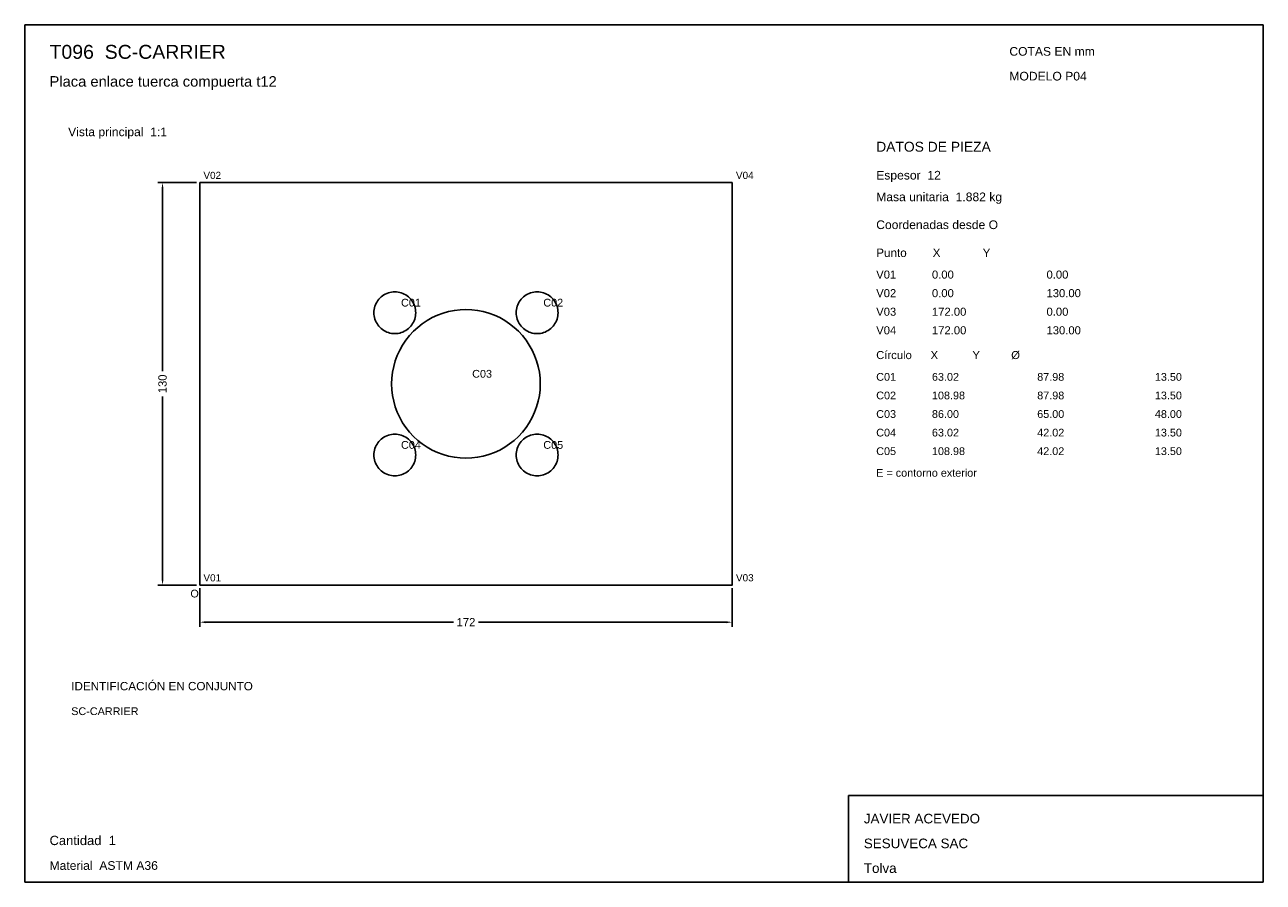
# Model space of a CAD drawing. Header units: millimetres. Extents: x 10 to 410, y 10 to 287.
import ezdxf

# ---------------------------------------------------------------- set-up
doc = ezdxf.new("R2010")
doc.units = ezdxf.units.MM
doc.styles.add('ARIAL', font='arial.ttf')
doc.dimstyles.get("Standard").update_dxf_attribs({"dimtxt": 2.5, "dimasz": 2.5, "dimexe": 1.25, "dimexo": 0.625, "dimtad": 1, "dimcen": 2.5, "dimazin": 3, "dimtfac": 1, "dimtmove": 0, "dimatfit": 3})

# ---------------------------------------------------------------- blocks, each defined once
blk = doc.blocks.new('_CLOSEDFILLED')
at = {"color": 0, "linetype": 'BYBLOCK'}
blk.add_solid([(-1, 0.16), (0, 0), (-1, -0.16)], dxfattribs=at)
blk = doc.blocks.new('*D1')
for p, q in [((66.5, 105), (66.5, 92.5)), ((238.5, 105), (238.5, 92.5)), ((68.5, 94), (148.45, 94)), ((156.55, 94), (236.5, 94))]:
    blk.add_line(p, q)
at = {"layer": 'Defpoints'}
for p in [(66.5, 106), (238.5, 106), (66.5, 94)]:
    blk.add_point(p, dxfattribs=at)
at = {"xscale": 2, "yscale": 2, "rotation": 180}
blk.add_blockref('_CLOSEDFILLED', (66.5, 94), dxfattribs=at)
at = {"xscale": 2, "yscale": 2}
blk.add_blockref('_CLOSEDFILLED', (238.5, 94), dxfattribs=at)
at = {"insert": (152.5, 94), "char_height": 2.7, "attachment_point": 5}
blk.add_mtext('172', dxfattribs=at)
blk = doc.blocks.new('*D2')
for p, q in [((65.5, 236), (53, 236)), ((54.5, 175.05), (54.5, 234)), ((54.5, 108), (54.5, 166.95)), ((65.5, 106), (53, 106))]:
    blk.add_line(p, q)
at = {"layer": 'Defpoints'}
for p in [(66.5, 236), (54.5, 106), (66.5, 106)]:
    blk.add_point(p, dxfattribs=at)
at = {"xscale": 2, "yscale": 2}
for p, rotation in [((54.5, 236), 90), ((54.5, 106), 270)]:
    blk.add_blockref('_CLOSEDFILLED', p, dxfattribs=dict(at, rotation=rotation))
at = {"insert": (54.5, 171), "char_height": 2.7, "attachment_point": 5, "rotation": 90}
blk.add_mtext('130', dxfattribs=at)

msp = doc.modelspace()

# ---------------------------------------------------------------- linework, layer by layer
for p, q in [((410, 287), (10, 287)), ((10, 287), (10, 10)), ((410, 10), (410, 287)), ((410, 38), (276, 38)), ((276, 38), (276, 10)), ((410, 10), (410, 38)), ((10, 10), (410, 10)), ((276, 10), (410, 10))]:
    msp.add_line(p, q)
for points in [[(66.5, 106), (66.5, 236), (66.5, 236)], [(66.5, 236), (238.5, 236), (238.5, 236)], [(238.5, 106), (238.5, 236), (238.5, 236)], [(129.519, 200.731), (130.049, 200.71), (130.575, 200.648), (131.095, 200.544), (131.605, 200.401), (132.102, 200.217), (132.583, 199.995), (133.046, 199.736), (133.487, 199.442), (133.903, 199.114), (134.292, 198.754), (134.652, 198.365), (134.98, 197.949), (135.274, 197.508), (135.533, 197.045), (135.755, 196.564), (135.939, 196.067), (136.083, 195.557), (136.186, 195.037), (136.248, 194.511), (136.269, 193.981), (136.248, 193.451), (136.186, 192.925), (136.083, 192.405), (135.939, 191.895), (135.755, 191.398), (135.533, 190.917), (135.274, 190.454), (134.98, 190.013), (134.652, 189.597), (134.292, 189.208), (133.903, 188.848), (133.487, 188.52), (133.046, 188.226), (132.583, 187.967), (132.102, 187.745), (131.605, 187.561), (131.095, 187.417), (130.575, 187.314), (130.049, 187.252), (129.519, 187.231), (128.989, 187.252), (128.463, 187.314), (127.943, 187.417), (127.433, 187.561), (126.936, 187.745), (126.455, 187.967), (125.992, 188.226), (125.551, 188.52), (125.135, 188.848), (124.746, 189.208), (124.386, 189.597), (124.058, 190.013), (123.764, 190.454), (123.505, 190.917), (123.283, 191.398), (123.099, 191.895), (122.956, 192.405), (122.852, 192.925), (122.79, 193.451), (122.769, 193.981), (122.79, 194.511), (122.852, 195.037), (122.956, 195.557), (123.099, 196.067), (123.283, 196.564), (123.505, 197.045), (123.764, 197.508), (124.058, 197.949), (124.386, 198.365), (124.746, 198.754), (125.135, 199.114), (125.551, 199.442), (125.992, 199.736), (126.455, 199.995), (126.936, 200.217), (127.433, 200.401), (127.943, 200.544), (128.463, 200.648), (128.989, 200.71), (129.519, 200.731)], [(175.481, 200.731), (176.011, 200.71), (176.537, 200.648), (177.057, 200.544), (177.567, 200.401), (178.064, 200.217), (178.545, 199.995), (179.008, 199.736), (179.449, 199.442), (179.865, 199.114), (180.254, 198.754), (180.614, 198.365), (180.942, 197.949), (181.236, 197.508), (181.495, 197.045), (181.717, 196.564), (181.901, 196.067), (182.044, 195.557), (182.148, 195.037), (182.21, 194.511), (182.231, 193.981), (182.21, 193.451), (182.148, 192.925), (182.044, 192.405), (181.901, 191.895), (181.717, 191.398), (181.495, 190.917), (181.236, 190.454), (180.942, 190.013), (180.614, 189.597), (180.254, 189.208), (179.865, 188.848), (179.449, 188.52), (179.008, 188.226), (178.545, 187.967), (178.064, 187.745), (177.567, 187.561), (177.057, 187.417), (176.537, 187.314), (176.011, 187.252), (175.481, 187.231), (174.951, 187.252), (174.425, 187.314), (173.905, 187.417), (173.395, 187.561), (172.898, 187.745), (172.417, 187.967), (171.954, 188.226), (171.513, 188.52), (171.097, 188.848), (170.708, 189.208), (170.348, 189.597), (170.02, 190.013), (169.726, 190.454), (169.467, 190.917), (169.245, 191.398), (169.061, 191.895), (168.917, 192.405), (168.814, 192.925), (168.752, 193.451), (168.731, 193.981), (168.752, 194.511), (168.814, 195.037), (168.917, 195.557), (169.061, 196.067), (169.245, 196.564), (169.467, 197.045), (169.726, 197.508), (170.02, 197.949), (170.348, 198.365), (170.708, 198.754), (171.097, 199.114), (171.513, 199.442), (171.954, 199.736), (172.417, 199.995), (172.898, 200.217), (173.395, 200.401), (173.905, 200.544), (174.425, 200.648), (174.951, 200.71), (175.481, 200.731)], [(152.5, 195), (154.383, 194.926), (156.254, 194.705), (158.103, 194.337), (159.916, 193.825), (161.684, 193.173), (163.396, 192.384), (165.04, 191.463), (166.607, 190.416), (168.087, 189.25), (169.471, 187.971), (170.75, 186.587), (171.916, 185.107), (172.963, 183.54), (173.884, 181.896), (174.673, 180.184), (175.325, 178.416), (175.837, 176.603), (176.205, 174.754), (176.426, 172.883), (176.5, 171), (176.426, 169.117), (176.205, 167.246), (175.837, 165.397), (175.325, 163.584), (174.673, 161.816), (173.884, 160.104), (172.963, 158.46), (171.916, 156.893), (170.75, 155.413), (169.471, 154.029), (168.087, 152.75), (166.607, 151.584), (165.04, 150.537), (163.396, 149.616), (161.684, 148.827), (159.916, 148.175), (158.103, 147.663), (156.254, 147.295), (154.383, 147.074), (152.5, 147), (150.617, 147.074), (148.746, 147.295), (146.897, 147.663), (145.084, 148.175), (143.316, 148.827), (141.604, 149.616), (139.96, 150.537), (138.393, 151.584), (136.913, 152.75), (135.529, 154.029), (134.25, 155.413), (133.084, 156.893), (132.037, 158.46), (131.116, 160.104), (130.327, 161.816), (129.675, 163.584), (129.163, 165.397), (128.795, 167.246), (128.574, 169.117), (128.5, 171), (128.574, 172.883), (128.795, 174.754), (129.163, 176.603), (129.675, 178.416), (130.327, 180.184), (131.116, 181.896), (132.037, 183.54), (133.084, 185.107), (134.25, 186.587), (135.529, 187.971), (136.913, 189.25), (138.393, 190.416), (139.96, 191.463), (141.604, 192.384), (143.316, 193.173), (145.084, 193.825), (146.897, 194.337), (148.746, 194.705), (150.617, 194.926), (152.5, 195)], [(129.519, 154.769), (130.049, 154.748), (130.575, 154.686), (131.095, 154.583), (131.605, 154.439), (132.102, 154.255), (132.583, 154.033), (133.046, 153.774), (133.487, 153.48), (133.903, 153.152), (134.292, 152.792), (134.652, 152.403), (134.98, 151.987), (135.274, 151.546), (135.533, 151.083), (135.755, 150.602), (135.939, 150.105), (136.083, 149.595), (136.186, 149.075), (136.248, 148.549), (136.269, 148.019), (136.248, 147.489), (136.186, 146.963), (136.083, 146.443), (135.939, 145.933), (135.755, 145.436), (135.533, 144.955), (135.274, 144.492), (134.98, 144.051), (134.652, 143.635), (134.292, 143.246), (133.903, 142.886), (133.487, 142.558), (133.046, 142.264), (132.583, 142.005), (132.102, 141.783), (131.605, 141.599), (131.095, 141.456), (130.575, 141.352), (130.049, 141.29), (129.519, 141.269), (128.989, 141.29), (128.463, 141.352), (127.943, 141.456), (127.433, 141.599), (126.936, 141.783), (126.455, 142.005), (125.992, 142.264), (125.551, 142.558), (125.135, 142.886), (124.746, 143.246), (124.386, 143.635), (124.058, 144.051), (123.764, 144.492), (123.505, 144.955), (123.283, 145.436), (123.099, 145.933), (122.956, 146.443), (122.852, 146.963), (122.79, 147.489), (122.769, 148.019), (122.79, 148.549), (122.852, 149.075), (122.956, 149.595), (123.099, 150.105), (123.283, 150.602), (123.505, 151.083), (123.764, 151.546), (124.058, 151.987), (124.386, 152.403), (124.746, 152.792), (125.135, 153.152), (125.551, 153.48), (125.992, 153.774), (126.455, 154.033), (126.936, 154.255), (127.433, 154.439), (127.943, 154.583), (128.463, 154.686), (128.989, 154.748), (129.519, 154.769)], [(175.481, 154.769), (176.011, 154.748), (176.537, 154.686), (177.057, 154.583), (177.567, 154.439), (178.064, 154.255), (178.545, 154.033), (179.008, 153.774), (179.449, 153.48), (179.865, 153.152), (180.254, 152.792), (180.614, 152.403), (180.942, 151.987), (181.236, 151.546), (181.495, 151.083), (181.717, 150.602), (181.901, 150.105), (182.044, 149.595), (182.148, 149.075), (182.21, 148.549), (182.231, 148.019), (182.21, 147.489), (182.148, 146.963), (182.044, 146.443), (181.901, 145.933), (181.717, 145.436), (181.495, 144.955), (181.236, 144.492), (180.942, 144.051), (180.614, 143.635), (180.254, 143.246), (179.865, 142.886), (179.449, 142.558), (179.008, 142.264), (178.545, 142.005), (178.064, 141.783), (177.567, 141.599), (177.057, 141.456), (176.537, 141.352), (176.011, 141.29), (175.481, 141.269), (174.951, 141.29), (174.425, 141.352), (173.905, 141.456), (173.395, 141.599), (172.898, 141.783), (172.417, 142.005), (171.954, 142.264), (171.513, 142.558), (171.097, 142.886), (170.708, 143.246), (170.348, 143.635), (170.02, 144.051), (169.726, 144.492), (169.467, 144.955), (169.245, 145.436), (169.061, 145.933), (168.917, 146.443), (168.814, 146.963), (168.752, 147.489), (168.731, 148.019), (168.752, 148.549), (168.814, 149.075), (168.917, 149.595), (169.061, 150.105), (169.245, 150.602), (169.467, 151.083), (169.726, 151.546), (170.02, 151.987), (170.348, 152.403), (170.708, 152.792), (171.097, 153.152), (171.513, 153.48), (171.954, 153.774), (172.417, 154.033), (172.898, 154.255), (173.395, 154.439), (173.905, 154.583), (174.425, 154.686), (174.951, 154.748), (175.481, 154.769)], [(66.5, 106), (238.5, 106), (238.5, 106)]]:
    msp.add_lwpolyline(points)

# ---------------------------------------------------------------- texts
at = {"style": 'ARIAL'}
for s, height, p in [('T096  SC-CARRIER', 4.5, (18, 276)), ('COTAS EN mm', 2.8, (328, 277)), ('Placa enlace tuerca compuerta t12', 3.4, (18, 267)), ('MODELO P04', 2.8, (328, 269)), ('Vista principal  1:1', 2.8, (24, 251)), ('DATOS DE PIEZA', 3.2, (285, 246)), ('V02', 2.3, (67.7, 237.2)), ('V04', 2.3, (239.7, 237.2)), ('Espesor  12', 2.8, (285, 237)), ('Masa unitaria  1.882 kg', 2.8, (285, 230)), ('Coordenadas desde O', 2.8, (285, 221)), ('Punto        X             Y', 2.7, (285, 212)), ('V01', 2.6, (285, 205)), ('0.00', 2.6, (303, 205)), ('0.00', 2.6, (340, 205)), ('V02', 2.6, (285, 199)), ('0.00', 2.6, (303, 199)), ('130.00', 2.6, (340, 199)), ('C01', 2.5, (131.519, 195.981)), ('C02', 2.5, (177.481, 195.981)), ('V03', 2.6, (285, 193)), ('172.00', 2.6, (303, 193)), ('0.00', 2.6, (340, 193)), ('V04', 2.6, (285, 187)), ('172.00', 2.6, (303, 187)), ('130.00', 2.6, (340, 187)), ('Círculo      X           Y          Ø', 2.6, (285, 179)), ('C03', 2.5, (154.5, 173)), ('C01', 2.5, (285, 172)), ('63.02', 2.5, (303, 172)), ('87.98', 2.5, (337, 172)), ('13.50', 2.5, (375, 172)), ('C02', 2.5, (285, 166)), ('108.98', 2.5, (303, 166)), ('87.98', 2.5, (337, 166)), ('13.50', 2.5, (375, 166)), ('C03', 2.5, (285, 160)), ('86.00', 2.5, (303, 160)), ('65.00', 2.5, (337, 160)), ('48.00', 2.5, (375, 160)), ('C04', 2.5, (285, 154)), ('63.02', 2.5, (303, 154)), ('42.02', 2.5, (337, 154)), ('13.50', 2.5, (375, 154)), ('C04', 2.5, (131.519, 150.019)), ('C05', 2.5, (177.481, 150.019)), ('C05', 2.5, (285, 148)), ('108.98', 2.5, (303, 148)), ('42.02', 2.5, (337, 148)), ('13.50', 2.5, (375, 148)), ('E = contorno exterior', 2.5, (285, 141)), ('V01', 2.3, (67.7, 107.2)), ('V03', 2.3, (239.7, 107.2)), ('O', 2.5, (63.5, 102)), ('IDENTIFICACIÓN EN CONJUNTO', 2.7, (25, 72)), ('SC-CARRIER', 2.5, (25, 64)), ('JAVIER ACEVEDO', 3.1, (281, 29)), ('Cantidad  1', 3, (18, 22)), ('SESUVECA SAC', 3.1, (281, 21)), ('Material  ASTM A36', 2.8, (18, 14)), ('Tolva', 3.1, (281, 13))]:
    msp.add_text(s, height=height, dxfattribs=at).set_placement(p)

# ---------------------------------------------------------------- dimensions: what is measured, and where the dimension line sits
dim = msp.add_linear_dim(base=(54.5, 106), p1=(66.5, 106), p2=(66.5, 236), angle=90, dimstyle='Standard', override={"dimtxt": 2.7, "dimasz": 2, "dimexe": 1.5, "dimexo": 1, "dimgap": 1, "dimdec": 2, "dimlfac": 1, "dimzin": 8})
dim.commit()
dim.dimension.update_dxf_attribs({"geometry": '*D2', "text_midpoint": (54.5, 171)})
dim = msp.add_linear_dim(base=(66.5, 94), p1=(66.5, 106), p2=(238.5, 106), dimstyle='Standard', override={"dimtxt": 2.7, "dimasz": 2, "dimexe": 1.5, "dimexo": 1, "dimgap": 1, "dimdec": 2, "dimlfac": 1, "dimzin": 8})
dim.commit()
dim.dimension.update_dxf_attribs({"geometry": '*D1', "text_midpoint": (152.5, 94)})

doc.saveas('drawing.dxf')
